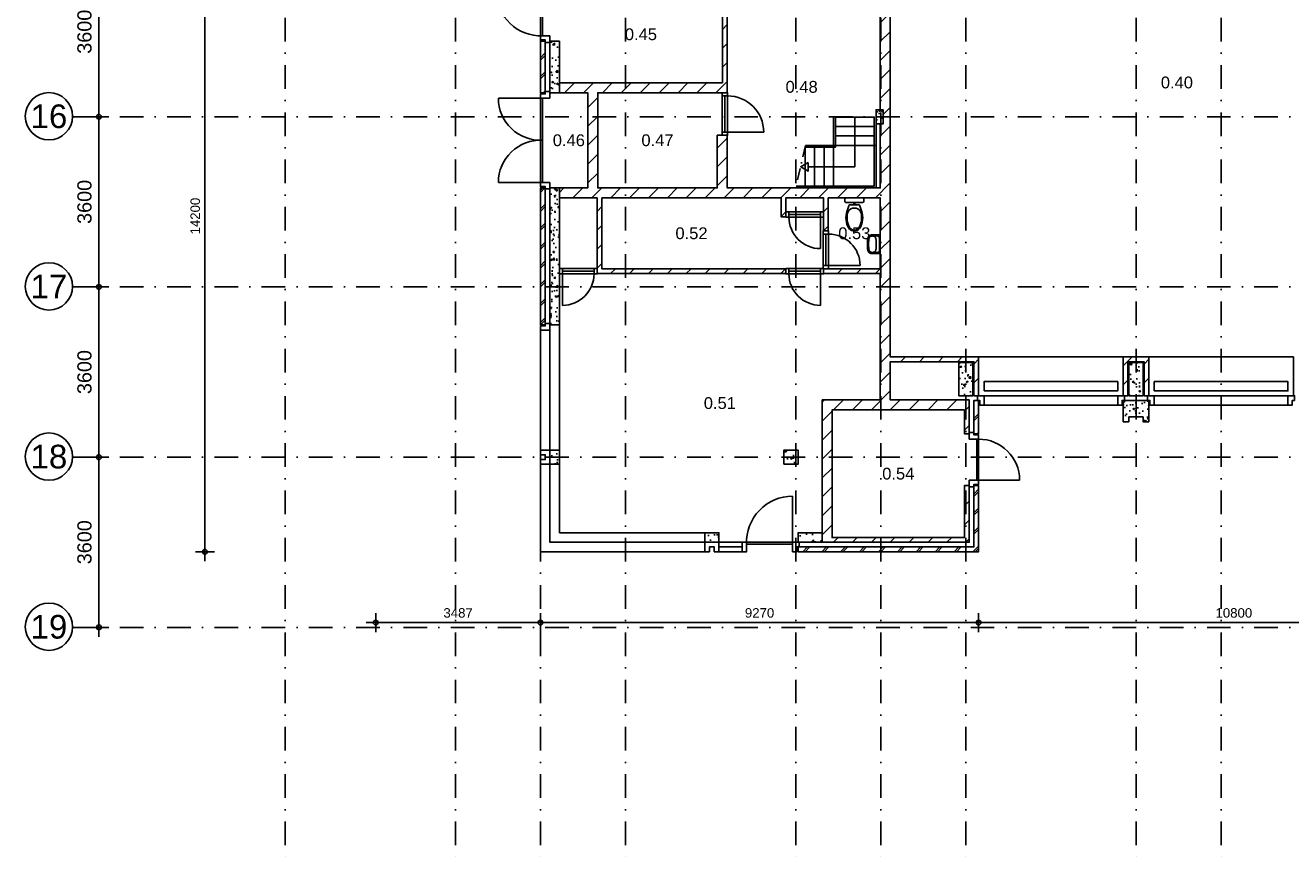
# Model space of a CAD drawing. Header units: millimetres. Extents: x -5500 to 79887, y -71178 to 5500.
# Tile 1 of 18: x -5500 to 21272, y -70400 to -52664. Entities that reach past the tile are written whole.
import ezdxf
from ezdxf.enums import TextEntityAlignment as Align

# ---------------------------------------------------------------- set-up
doc = ezdxf.new("R2010")
doc.units = ezdxf.units.MM
doc.header["$LTSCALE"] = 100
doc.linetypes.add('DASHDOT', pattern=[1, 0.5, -0.25, 0, -0.25])
doc.linetypes.add('p_stramien$0$DASHDOT', pattern=[1, 0.5, -0.25, 0, -0.25])
for name, color, linetype in [('A--A21--_BUITENWAND', 9, 'Continuous'), ('A--A22--_BINNENWAND', 9, 'Continuous'), ('A--A28--_KONSTRUKTIES', 9, 'Continuous'), ('A--L21--_BUITENWAND', 4, 'Continuous'), ('A--L22--_BINNENWAND', 7, 'Continuous'), ('A--L24--_TRAPPEN', 1, 'Continuous'), ('A--L28--_KONSTRUKTIES', 4, 'Continuous'), ('A--L31--_BUITENKOZIJN', 4, 'Continuous'), ('A--L32--_BINNENKOZIJN', 4, 'Continuous'), ('A--L74--_VASTE-SANITAIR-VOORZ', 1, 'Continuous'), ('A--L79--_VASTE-INRICHTING', 1, 'Continuous'), ('A--M$1A_MAATVOERING', 1, 'Continuous'), ('A--T$1A_0_25MM', 4, 'Continuous'), ('p_stramien$0$A--L$7A-_STRAMIEN', 250, 'p_stramien$0$DASHDOT'), ('p_stramien$0$A--M$1A_MAATVOERING', 1, 'Continuous'), ('p_stramien$0$A--T$1A_0_50MM', 3, 'Continuous')]:
    doc.layers.add(name, color=color, linetype=linetype)
doc.styles.add('p_stramien$0$TEXT-0_30', font='arial.ttf', dxfattribs={"height": 300})
doc.styles.add('p_stramien$0$TEXT-0_50', font='arial.ttf', dxfattribs={"height": 500})
doc.styles.add('TEXT-0_20', font='arial.ttf', dxfattribs={"height": 200})
doc.styles.add('TEXT-0_25', font='arial.ttf', dxfattribs={"height": 250})
doc.dimstyles.new('DIM-2', dxfattribs={"dimscale": 100, "dimtxt": 2, "dimasz": 1, "dimexe": 0, "dimexo": 0, "dimgap": 0, "dimtad": 0, "dimdec": 0, "dimzin": 0, "dimdsep": 46, "dimtxsty": 'TEXT-0_20', "dimblk1": 'MAATPUNT', "dimblk2": 'MAATPUNT', "dimsah": 1, "dimcen": 0, "dimse1": 1, "dimse2": 1, "dimclrd": 9, "dimclre": 1, "dimclrt": 2, "dimazin": 0, "dimtfac": 0.75, "dimtdec": 0, "dimtix": 1, "dimtmove": 2, "dimatfit": 3, "dimfxl": 0, "dimtvp": 1, "dimtolj": 1, "dimtzin": 0, "dimarcsym": 0})
doc.dimstyles.new('p_stramien$0$DIM-3', dxfattribs={"dimscale": 100, "dimtxt": 3, "dimasz": 1, "dimexe": 0, "dimexo": 0, "dimgap": 0, "dimtad": 0, "dimdec": 0, "dimzin": 0, "dimdsep": 46, "dimtxsty": 'p_stramien$0$TEXT-0_30', "dimblk1": 'p_stramien$0$MAATPUNT', "dimblk2": 'p_stramien$0$MAATPUNT', "dimsah": 1, "dimcen": 0, "dimse1": 1, "dimse2": 1, "dimclrd": 9, "dimclre": 1, "dimclrt": 3, "dimazin": 0, "dimtfac": 0.75, "dimtdec": 0, "dimtix": 1, "dimtmove": 2, "dimatfit": 3, "dimfxl": 0, "dimtvp": 1, "dimtolj": 1, "dimtzin": 0, "dimarcsym": 0})
pattern_1 = [(45, (0, 0), (-200.0001, 200.0001), [])]
pattern_2 = [(45, (0, 50), (-200.0001, 200.0001), []), (45, (50, 50), (-200.0001, 200.0001), [])]

# ---------------------------------------------------------------- blocks, each defined once
blk = doc.blocks.new('bu_koz_3060')
at = {"layer": 'A--L31--_BUITENKOZIJN', "color": 1}
for points in [[(-25, 0), (25, 0), (25, -100), (115, -100), (115, 100), (-25, 100), (-25, 0)], [(3085, 0), (3035, 0), (3035, -100), (2945, -100), (2945, 100), (3085, 100), (3085, 0)]]:
    blk.add_lwpolyline(points, dxfattribs=at)
at = {"layer": 'A--L31--_BUITENKOZIJN', "color": 9}
blk.add_lwpolyline([(115, -100), (2945, -100), (2945, 100), (115, 100)], close=True, dxfattribs=at)
blk = doc.blocks.new('bi_koz_800')
at = {"layer": 'A--L32--_BINNENKOZIJN', "color": 1}
for points in [[(-57, 733), (57, 733), (57, 800), (-57, 800)], [(0, 733), (57, 733), (57, 67), (0, 67)], [(-57, 0), (57, 0), (57, 67), (-57, 67)]]:
    blk.add_lwpolyline(points, close=True, dxfattribs=at)
at = {"layer": 'A--L32--_BINNENKOZIJN', "color": 9}
blk.add_lwpolyline([(-57, 733), (57, 733), (57, 67), (-57, 67)], close=True, dxfattribs=at)
blk.add_lwpolyline([(57, 733), (723, 733)], dxfattribs=at)
blk.add_arc((57, 733), 666, 270, 0, dxfattribs=at)
blk = doc.blocks.new('bi_koz_900')
at = {"layer": 'A--L32--_BINNENKOZIJN', "color": 1}
for points in [[(57, -67), (-57, -67), (-57, 0), (57, 0)], [(0, -67), (-57, -67), (-57, -833), (0, -833)], [(57, -900), (-57, -900), (-57, -833), (57, -833)]]:
    blk.add_lwpolyline(points, close=True, dxfattribs=at)
at = {"layer": 'A--L32--_BINNENKOZIJN', "color": 9}
blk.add_lwpolyline([(-57, -67), (-823, -67)], dxfattribs=at)
blk.add_lwpolyline([(57, -67), (-57, -67), (-57, -833), (57, -833)], close=True, dxfattribs=at)
blk.add_arc((-57, -67), 766, 180, 270, dxfattribs=at)
blk = doc.blocks.new('bu_koz_1160')
at = {"layer": 'A--L31--_BUITENKOZIJN', "color": 1}
for points in [[(100, -115), (-100, -115), (-100, -25), (0, -25), (0, 25), (100, 25), (100, -115)], [(100, -1045), (-100, -1045), (-100, -1135), (0, -1135), (0, -1185), (100, -1185), (100, -1045)]]:
    blk.add_lwpolyline(points, dxfattribs=at)
at = {"layer": 'A--L31--_BUITENKOZIJN', "color": 9}
blk.add_lwpolyline([(-100, -115), (-1030, -115)], dxfattribs=at)
at = {"layer": 'A--L31--_BUITENKOZIJN', "color": 1}
blk.add_lwpolyline([(-100, -115), (-60, -115), (-60, -1045), (-100, -1045)], close=True, dxfattribs=at)
at = {"layer": 'A--L31--_BUITENKOZIJN', "color": 9}
blk.add_arc((-100, -115), 930, 179.9995, 272.4664, dxfattribs=at)
blk = doc.blocks.new('bu_koz_2015')
at = {"layer": 'A--L31--_BUITENKOZIJN', "color": 1}
for points in [[(100, -115), (-100, -115), (-100, -25), (0, -25), (0, 25), (100, 25), (100, -115)], [(100, -1897), (-100, -1897), (-100, -1987), (0, -1987), (0, -2037), (100, -2037), (100, -1897)]]:
    blk.add_lwpolyline(points, dxfattribs=at)
at = {"layer": 'A--L31--_BUITENKOZIJN', "color": 9}
for points in [[(-100, -115), (-991, -115)], [(-100, -1897), (-991, -1897)]]:
    blk.add_lwpolyline(points, dxfattribs=at)
at = {"layer": 'A--L31--_BUITENKOZIJN', "color": 1}
for points in [[(-100, -115), (-60, -115), (-60, -1006), (-100, -1006)], [(-100, -1006), (-60, -1006), (-60, -1897), (-100, -1897)]]:
    blk.add_lwpolyline(points, close=True, dxfattribs=at)
at = {"layer": 'A--L31--_BUITENKOZIJN', "color": 9}
for centre, start, end in [((-100, -115), 180, 272.5729), ((-100, -1897), 87.4271, 180)]:
    blk.add_arc(centre, 891, start, end, dxfattribs=at)
blk = doc.blocks.new('bu_koz_1675')
at = {"layer": 'A--L31--_BUITENKOZIJN', "color": 9}
blk.add_lwpolyline([(-115, 100), (-115, 1075)], dxfattribs=at)
for points in [[(-1675, 100), (-1180, 100), (-1180, 0), (-1675, 0)], [(-1675, 0), (-1180, 0), (-1180, -100), (-1675, -100)]]:
    blk.add_lwpolyline(points, close=True, dxfattribs=at)
at = {"layer": 'A--L31--_BUITENKOZIJN', "color": 1}
for points in [[(-1180, -100), (-1180, 100), (-1090, 100), (-1090, -100)], [(-1090, 100), (-1090, 60), (-115, 60), (-115, 100)]]:
    blk.add_lwpolyline(points, close=True, dxfattribs=at)
blk.add_lwpolyline([(-115, 100), (-115, -100), (-25, -100), (-25, 0), (25, 0), (25, 100), (-115, 100)], dxfattribs=at)
at = {"layer": 'A--L31--_BUITENKOZIJN', "color": 9}
blk.add_arc((-115, 100), 975, 90.0008, 182.3492, dxfattribs=at)
blk = doc.blocks.new('trap02')
at = {"layer": 'A--L24--_TRAPPEN'}
for points in [[(-1700, 0), (0, 0), (0, 1500)], [(-1691, 40), (-40, 40), (-40, 1500)], [(-1500, 860), (-860, 860), (-860, 1500)], [(-1491, 900), (-900, 900), (-900, 1500)], [(-1500, 860), (-1500, 40), (-1691, 40)]]:
    blk.add_lwpolyline(points, dxfattribs=at)
at = {"layer": 'A--L24--_TRAPPEN', "color": 9}
blk.add_lwpolyline([(-450, 1500), (-450, 450), (-1436, 450)], dxfattribs=at)
at = {"layer": 'A--L24--_TRAPPEN'}
for points in [[(-860, 1500), (-40, 1500), (-40, 1300), (-860, 1300)], [(-860, 1300), (-40, 1300), (-40, 1100), (-860, 1100)], [(-860, 1100), (-40, 1100), (-40, 900), (-860, 900)], [(-1300, 860), (-1300, 40), (-1500, 40), (-1500, 860)], [(-1100, 860), (-1100, 40), (-1300, 40), (-1300, 860)], [(-900, 860), (-900, 40), (-1100, 40), (-1100, 860)], [(0, 0), (0, 900), (-900, 900), (-900, 0)]]:
    blk.add_lwpolyline(points, close=True, dxfattribs=at)
at = {"layer": 'A--L24--_TRAPPEN', "color": 9, "linetype": 'DASHDOT', "ltscale": 5}
blk.add_lwpolyline([(-1491, 900), (-1700, 0)], dxfattribs=at)
at = {"layer": 'A--L24--_TRAPPEN', "color": 9}
blk.add_lwpolyline([(-1436, 542), (-1595, 450), (-1436, 358)], close=True, dxfattribs=at)
blk = doc.blocks.new('bu_koz_1096')
at = {"color": 9}
blk.add_lwpolyline([(100, -981), (966, -981)], dxfattribs=at)
at = {"layer": 'A--L31--_BUITENKOZIJN', "color": 1}
for points in [[(-100, -115), (100, -115), (100, -25), (0, -25), (0, 25), (-100, 25), (-100, -115)], [(-100, -981), (100, -981), (100, -1071), (0, -1071), (0, -1121), (-100, -1121), (-100, -981)]]:
    blk.add_lwpolyline(points, dxfattribs=at)
blk.add_lwpolyline([(100, -115), (60, -115), (60, -981), (100, -981)], close=True, dxfattribs=at)
at = {"layer": 'A--L31--_BUITENKOZIJN', "color": 9}
blk.add_arc((100, -981), 866, 0, 90, dxfattribs=at)
blk = doc.blocks.new('wc12')
at = {"layer": 'A--L74--_VASTE-SANITAIR-VOORZ'}
for points in [[(-275, 150), (-168, 119)], [(-150, -95), (-150, 95)], [(-150, 12), (-100, 12)], [(-100, 175), (-100, -175)], [(-25, 200), (-75, 200)], [(0, -175), (0, 175)], [(-275, -150), (-168, -119)], [(-150, -12), (-100, -12)], [(-75, -200), (-25, -200)]]:
    blk.add_lwpolyline(points, dxfattribs=at)
for centre, radius, start, end in [((-548, 0), 152, 132.075, 227.925), ((-555, 0), 125, 111.1002, 248.8998), ((-426, -237), 415, 68.7289, 122.6922), ((-421, -307), 461, 90.4601, 112.8114), ((-421, -307), 461, 82.9751, 90.4601), ((-365, 0), 150, 270, 90), ((-175, 95), 25, 0, 74.0547), ((-75, 175), 25, 90, 180), ((-25, 175), 25, 0, 90), ((-426, 237), 415, 237.3078, 291.2711), ((-421, 307), 461, 247.1886, 269.5399), ((-421, 307), 461, 269.5399, 277.0249), ((-175, -95), 25, 285.9454, 0), ((-75, -175), 25, 180, 270), ((-25, -175), 25, 270, 0)]:
    blk.add_arc(centre, radius, start, end, dxfattribs=at)
blk = doc.blocks.new('ft07')
at = {"layer": 'A--L74--_VASTE-SANITAIR-VOORZ'}
blk.add_lwpolyline([(-200, -168), (-195, 0), (195, 0), (200, -168), (199, -177), (198, -184), (197, -191), (196, -196), (194, -201), (193, -206), (192, -210), (191, -213), (189, -216), (188, -219), (187, -222), (186, -225), (184, -227), (183, -230), (181, -232), (180, -234), (178, -237), (176, -239), (175, -241), (173, -243), (170, -244), (168, -246), (166, -248), (163, -250), (160, -252), (157, -253), (154, -255), (150, -256), (147, -258), (143, -259), (138, -261), (134, -262), (129, -264), (124, -265), (118, -266), (112, -268), (105, -269), (98, -270), (90, -271), (82, -272), (73, -273), (64, -273), (54, -274), (44, -274), (33, -274), (22, -274), (11, -274), (0, -274), (-11, -274), (-22, -274), (-33, -274), (-44, -274), (-54, -274), (-64, -273), (-73, -273), (-82, -272), (-90, -271), (-98, -270), (-105, -269), (-112, -268), (-118, -266), (-124, -265), (-129, -264), (-134, -262), (-138, -261), (-143, -259), (-147, -258), (-150, -256), (-154, -255), (-157, -253), (-160, -252), (-163, -250), (-166, -248), (-168, -246), (-170, -244), (-173, -243), (-175, -241), (-176, -239), (-178, -237), (-180, -234), (-181, -232), (-183, -230), (-184, -227), (-186, -225), (-187, -222), (-188, -219), (-189, -216), (-191, -213), (-192, -210), (-193, -206), (-194, -201), (-196, -196), (-197, -191), (-198, -184), (-199, -177)], close=True, dxfattribs=at)
for points in [[(-170, -49), (-174, -167), (-173, -174), (-172, -180), (-171, -186), (-170, -190), (-169, -194), (-168, -198), (-168, -201), (-167, -204), (-166, -206), (-165, -208), (-164, -210), (-163, -212), (-162, -214), (-161, -216), (-160, -217), (-159, -219), (-158, -220), (-157, -221), (-156, -223), (-155, -224), (-153, -225), (-152, -226), (-150, -227), (-148, -229), (-146, -230), (-144, -231), (-141, -232), (-139, -233), (-135, -235), (-131, -236), (-127, -237), (-122, -239), (-116, -240), (-109, -242), (-100, -243), (-88, -245), (-72, -246), (-53, -247), (-29, -248), (0, -249)], [(-174, -167), (-173, -160), (-172, -154), (-171, -149), (-170, -144), (-169, -140), (-168, -137), (-168, -134), (-167, -131), (-166, -128), (-165, -126), (-164, -124), (-163, -122), (-162, -120), (-161, -119), (-160, -117), (-159, -116), (-158, -114), (-157, -113), (-156, -112), (-155, -111), (-153, -109), (-152, -108), (-150, -107), (-148, -106), (-146, -105), (-144, -104), (-141, -103), (-139, -101), (-135, -100), (-131, -99), (-127, -97), (-122, -96), (-116, -94), (-109, -93), (-100, -91), (-88, -90), (-72, -89), (-53, -87), (-29, -86), (0, -86)], [(-135, -15), (135, -15)], [(170, -49), (174, -167), (173, -173), (172, -180), (171, -185), (170, -190), (169, -194), (168, -198), (168, -201), (167, -204), (166, -206), (165, -208), (164, -210), (163, -212), (162, -214), (161, -216), (160, -217), (159, -219), (158, -220), (157, -221), (156, -223), (155, -224), (153, -225), (152, -226), (150, -227), (148, -229), (146, -230), (144, -231), (141, -232), (139, -233), (135, -235), (131, -236), (127, -237), (122, -239), (116, -240), (109, -242), (100, -243), (88, -245), (72, -246), (53, -247), (29, -248), (0, -249)], [(174, -167), (173, -161), (172, -155), (171, -149), (170, -144), (169, -140), (168, -137), (168, -134), (167, -131), (166, -128), (165, -126), (164, -124), (163, -122), (162, -120), (161, -119), (160, -117), (159, -116), (158, -114), (157, -113), (156, -112), (155, -111), (153, -109), (152, -108), (150, -107), (148, -106), (146, -105), (144, -104), (141, -103), (139, -101), (135, -100), (131, -99), (127, -97), (122, -96), (116, -94), (109, -93), (100, -91), (88, -90), (72, -89), (53, -87), (29, -86), (0, -86)]]:
    blk.add_lwpolyline(points, dxfattribs=at)
for centre, start, end in [((-135, -50), 90, 178.2991), ((135, -50), 1.7009, 90)]:
    blk.add_arc(centre, 35, start, end, dxfattribs=at)
blk = doc.blocks.new('p_stramien$0$stramien')
at = {"layer": 'p_stramien$0$A--M$1A_MAATVOERING', "color": 1}
blk.add_circle((0, 0), 500, dxfattribs=at)
at = {"layer": 'p_stramien$0$A--T$1A_0_50MM', "style": 'p_stramien$0$TEXT-0_50'}
blk.add_attdef('AS', text='', height=500, dxfattribs=at).set_placement((0, 0), align=Align.MIDDLE_CENTER)
blk = doc.blocks.new('p_stramien$0$MAATPUNT')
at = {"color": 9, "linetype": 'Continuous'}
for p, q in [((-2, 0), (2, 0)), ((0, 2), (0, -2))]:
    blk.add_line(p, q, dxfattribs=at)
at = {"color": 1, "linetype": 'Continuous'}
blk.add_circle((0, 0), 0.5, dxfattribs=at)
blk = doc.blocks.new('*D282')
at = {"layer": 'p_stramien$0$A--M$1A_MAATVOERING', "color": 9, "lineweight": -2}
blk.add_line((-3941, -51100), (-3941, -54500), dxfattribs=at)
at = {"layer": 'p_stramien$0$A--M$1A_MAATVOERING', "color": 9, "lineweight": -2, "xscale": 100, "yscale": 100, "zscale": 100}
for p, rotation in [((-3941, -51000), 90), ((-3941, -54600), 270)]:
    blk.add_blockref('p_stramien$0$MAATPUNT', p, dxfattribs=dict(at, rotation=rotation))
at = {"layer": 'p_stramien$0$A--M$1A_MAATVOERING', "color": 3, "insert": (-4247, -52800), "char_height": 300, "attachment_point": 5, "rotation": 90, "style": 'p_stramien$0$TEXT-0_30'}
blk.add_mtext('\\A1;3600', dxfattribs=at)
blk = doc.blocks.new('*D277')
at = {"layer": 'p_stramien$0$A--M$1A_MAATVOERING', "color": 9, "lineweight": -2}
blk.add_line((-3941, -54700), (-3941, -58100), dxfattribs=at)
at = {"layer": 'p_stramien$0$A--M$1A_MAATVOERING', "color": 9, "lineweight": -2, "xscale": 100, "yscale": 100, "zscale": 100}
for p, rotation in [((-3941, -54600), 90), ((-3941, -58200), 270)]:
    blk.add_blockref('p_stramien$0$MAATPUNT', p, dxfattribs=dict(at, rotation=rotation))
at = {"layer": 'p_stramien$0$A--M$1A_MAATVOERING', "color": 3, "insert": (-4247, -56400), "char_height": 300, "attachment_point": 5, "rotation": 90, "style": 'p_stramien$0$TEXT-0_30'}
blk.add_mtext('\\A1;3600', dxfattribs=at)
blk = doc.blocks.new('*D290')
at = {"layer": 'p_stramien$0$A--M$1A_MAATVOERING', "color": 9, "lineweight": -2}
blk.add_line((-3941, -58300), (-3941, -61700), dxfattribs=at)
at = {"layer": 'p_stramien$0$A--M$1A_MAATVOERING', "color": 9, "lineweight": -2, "xscale": 100, "yscale": 100, "zscale": 100}
for p, rotation in [((-3941, -58200), 90), ((-3941, -61800), 270)]:
    blk.add_blockref('p_stramien$0$MAATPUNT', p, dxfattribs=dict(at, rotation=rotation))
at = {"layer": 'p_stramien$0$A--M$1A_MAATVOERING', "color": 3, "insert": (-4247, -60000), "char_height": 300, "attachment_point": 5, "rotation": 90, "style": 'p_stramien$0$TEXT-0_30'}
blk.add_mtext('\\A1;3600', dxfattribs=at)
blk = doc.blocks.new('*D294')
at = {"layer": 'p_stramien$0$A--M$1A_MAATVOERING', "color": 9, "lineweight": -2}
blk.add_line((-3941, -61900), (-3941, -65300), dxfattribs=at)
at = {"layer": 'p_stramien$0$A--M$1A_MAATVOERING', "color": 9, "lineweight": -2, "xscale": 100, "yscale": 100, "zscale": 100}
for p, rotation in [((-3941, -61800), 90), ((-3941, -65400), 270)]:
    blk.add_blockref('p_stramien$0$MAATPUNT', p, dxfattribs=dict(at, rotation=rotation))
at = {"layer": 'p_stramien$0$A--M$1A_MAATVOERING', "color": 3, "insert": (-4247, -63600), "char_height": 300, "attachment_point": 5, "rotation": 90, "style": 'p_stramien$0$TEXT-0_30'}
blk.add_mtext('\\A1;3600', dxfattribs=at)
blk = doc.blocks.new('MAATPUNT')
at = {"color": 9, "linetype": 'Continuous'}
for p, q in [((-2, 0), (2, 0)), ((0, 2), (0, -2))]:
    blk.add_line(p, q, dxfattribs=at)
at = {"color": 1, "linetype": 'Continuous'}
blk.add_circle((0, 0), 0.5, dxfattribs=at)
blk = doc.blocks.new('*D151')
at = {"layer": 'A--M$1A_MAATVOERING', "color": 9, "lineweight": -2}
blk.add_line((-1700, -49700), (-1700, -63700), dxfattribs=at)
at = {"layer": 'A--M$1A_MAATVOERING', "color": 9, "lineweight": -2, "xscale": 100, "yscale": 100, "zscale": 100}
for p, rotation in [((-1700, -49600), 90), ((-1700, -63800), 270)]:
    blk.add_blockref('MAATPUNT', p, dxfattribs=dict(at, rotation=rotation))
at = {"layer": 'A--M$1A_MAATVOERING', "color": 2, "insert": (-1904.2, -56700), "char_height": 200, "attachment_point": 5, "rotation": 90, "style": 'TEXT-0_20'}
blk.add_mtext('\\A1;14200', dxfattribs=at)
blk = doc.blocks.new('*D154')
at = {"layer": 'A--M$1A_MAATVOERING', "color": 9, "lineweight": -2}
blk.add_line((2013, -65300), (5300, -65300), dxfattribs=at)
at = {"layer": 'A--M$1A_MAATVOERING', "color": 9, "lineweight": -2, "xscale": 100, "yscale": 100, "zscale": 100, "rotation": 180}
blk.add_blockref('MAATPUNT', (1913, -65300), dxfattribs=at)
at = {"layer": 'A--M$1A_MAATVOERING', "color": 9, "lineweight": -2, "xscale": 100, "yscale": 100, "zscale": 100}
blk.add_blockref('MAATPUNT', (5400, -65300), dxfattribs=at)
at = {"layer": 'A--M$1A_MAATVOERING', "color": 2, "insert": (3657, -65096), "char_height": 200, "attachment_point": 5, "style": 'TEXT-0_20'}
blk.add_mtext('\\A1;3487', dxfattribs=at)
blk = doc.blocks.new('*D155')
at = {"layer": 'A--M$1A_MAATVOERING', "color": 9, "lineweight": -2}
blk.add_line((5500, -65300), (14570, -65300), dxfattribs=at)
at = {"layer": 'A--M$1A_MAATVOERING', "color": 9, "lineweight": -2, "xscale": 100, "yscale": 100, "zscale": 100, "rotation": 180}
blk.add_blockref('MAATPUNT', (5400, -65300), dxfattribs=at)
at = {"layer": 'A--M$1A_MAATVOERING', "color": 9, "lineweight": -2, "xscale": 100, "yscale": 100, "zscale": 100}
blk.add_blockref('MAATPUNT', (14670, -65300), dxfattribs=at)
at = {"layer": 'A--M$1A_MAATVOERING', "color": 2, "insert": (10035, -65095.8), "char_height": 200, "attachment_point": 5, "style": 'TEXT-0_20'}
blk.add_mtext('\\A1;9270', dxfattribs=at)
blk = doc.blocks.new('*D156')
at = {"layer": 'A--M$1A_MAATVOERING', "color": 9, "lineweight": -2}
blk.add_line((14770, -65300), (25370, -65300), dxfattribs=at)
at = {"layer": 'A--M$1A_MAATVOERING', "color": 9, "lineweight": -2, "xscale": 100, "yscale": 100, "zscale": 100, "rotation": 180}
blk.add_blockref('MAATPUNT', (14670, -65300), dxfattribs=at)
at = {"layer": 'A--M$1A_MAATVOERING', "color": 9, "lineweight": -2, "xscale": 100, "yscale": 100, "zscale": 100}
blk.add_blockref('MAATPUNT', (25470, -65300), dxfattribs=at)
at = {"layer": 'A--M$1A_MAATVOERING', "color": 2, "insert": (20070, -65095.8), "char_height": 200, "attachment_point": 5, "style": 'TEXT-0_20'}
blk.add_mtext('\\A1;10800', dxfattribs=at)
blk = doc.blocks.new('p_stramien')
at = {"layer": 'p_stramien$0$A--L$7A-_STRAMIEN', "ltscale": 10}
for points in [[(0, 4500), (0, -70400)], [(3600, 4500), (3600, -70400)], [(5400, 4500), (5400, -70400)], [(7200, 4500), (7200, -70400)], [(10800, 4500), (10800, -70400)], [(12600, 4500), (12600, -70400)], [(14400, 4500), (14400, -70400)], [(18000, 4500), (18000, -70400)], [(19800, 4500), (19800, -70400)], [(-4500.1, -54600), (42100, -54600)], [(-4500.1, -58200), (42100, -58200)], [(-4500.1, -61800), (42100, -61800)], [(-4500.1, -65400), (42100, -65400)]]:
    blk.add_lwpolyline(points, dxfattribs=at)
at = {"layer": 'p_stramien$0$A--L$7A-_STRAMIEN', "rotation": 360}
for p, values in [((-5000, -54588.1), {'AS': '16'}), ((-5000, -58188.1), {'AS': '17'}), ((-5000, -61788.1), {'AS': '18'}), ((-5000, -65388.1), {'AS': '19'})]:
    blk.add_blockref('p_stramien$0$stramien', p, dxfattribs=at).add_auto_attribs(values)
at = {"layer": 'p_stramien$0$A--M$1A_MAATVOERING'}
for base, p1, p2, picture, middle in [((-3940.8, -54600), (0, -51000), (0, -54600), '*D282', (-4247.1, -52800)), ((-3940.8, -58200), (0, -54600), (0, -58200), '*D277', (-4247.1, -56400)), ((-3940.8, -61800), (0, -58200), (0, -61800), '*D290', (-4247.1, -60000)), ((-3940.8, -65400), (0, -61800), (0, -65400), '*D294', (-4247.1, -63600))]:
    dim = blk.add_linear_dim(base=base, p1=p1, p2=p2, angle=90, dimstyle='p_stramien$0$DIM-3', dxfattribs=at)
    dim.commit()
    dim.dimension.update_dxf_attribs({"geometry": picture, "text_midpoint": middle})

msp = doc.modelspace()

# ---------------------------------------------------------------- hatches: boundary and pattern name
at = {"layer": 'A--A21--_BUITENWAND'}
h = msp.add_hatch(dxfattribs=at)
h.set_pattern_fill('BAKSTEEN', color=256, scale=100, style=0)
h.set_pattern_definition(pattern_2)
h.paths.add_polyline_path([(5500, -53000), (5400, -53000), (5400, -54090), (5500, -54090)])
h = msp.add_hatch(dxfattribs=at)
h.set_pattern_fill('BAKSTEEN', color=256, scale=100, style=0)
h.set_pattern_definition(pattern_2)
h.paths.add_polyline_path([(5500, -56105), (5400, -56105), (5400, -59000), (5500, -59000)])
h = msp.add_hatch(dxfattribs=at)
h.set_pattern_fill('BAKSTEEN', color=256, scale=100, style=0)
h.set_pattern_definition(pattern_2)
h.paths.add_polyline_path([(14570, -61304), (14670, -61304), (14670, -60600), (14570, -60600)])
h = msp.add_hatch(dxfattribs=at)
h.set_pattern_fill('BAKSTEEN', color=256, scale=100, style=0)
h.set_pattern_definition(pattern_2)
h.paths.add_polyline_path([(14670, -62400), (14570, -62400), (14570, -63700), (10850, -63700), (10850, -63800), (14670, -63800)])
at = {"layer": 'A--A22--_BINNENWAND'}
h = msp.add_hatch(dxfattribs=at)
h.set_pattern_fill('KALKZANDSTEEN', color=256, scale=100, style=0)
h.set_pattern_definition(pattern_1)
h.paths.add_polyline_path([(12480, -51830), (12590, -51830), (12590, -54450), (12650, -54450), (12650, -54750), (12590, -54750), (12590, -56105), (9350, -56105), (9350, -54990), (9140, -54990), (9140, -56105), (6610, -56105), (6610, -54090), (9350, -54090), (9350, -51830), (10050, -51830), (10050, -51730), (7450, -51730), (7450, -51830), (9250, -51830), (9250, -53880), (5800, -53880), (5800, -54090), (6400, -54090), (6400, -56105), (5800, -56105), (5800, -56315), (6600, -56315), (6600, -57915.4), (10590, -57915.1), (10590, -57814.7), (6700, -57814.9), (6700, -56315), (10490, -56315), (10490, -56715), (10590, -56715), (10590, -56315), (11390, -56315), (11390, -57014.6), (11490, -57014.6), (11490, -56315), (12590, -56315), (12590, -57814.5), (11390, -57814.6), (11390, -57915.1), (12590, -57915), (12590, -60590), (11360, -60590), (11360, -63600), (14470, -63600), (14470, -62400), (14370, -62400), (14370, -63500), (11570, -63500), (11570, -60800), (14370, -60800), (14370, -61304), (14470, -61304), (14470, -60590), (12800, -60590), (12800, -59780), (14570, -59780), (14570, -60500), (14670, -60500), (14670, -59680), (12800, -59680), (12800, -50850), (12650, -50850), (12650, -51150), (12590, -51150), (12590, -51730), (12480, -51730)])
h = msp.add_hatch(dxfattribs=at)
h.set_pattern_fill('CONCRETE2', color=256, scale=25, style=0)
h.paths.add_polyline_path([(5600, -54090), (5800, -54090), (5800, -53000), (5600, -53000)])
h = msp.add_hatch(dxfattribs=at)
h.set_pattern_fill('CONCRETE2', color=256, scale=25, style=0)
h.paths.add_polyline_path([(12650, -54750), (12650, -54450), (12500, -54450), (12500, -54750)])
h = msp.add_hatch(dxfattribs=at)
h.set_pattern_fill('CONCRETE2', color=256, scale=25, style=0)
h.paths.add_polyline_path([(5800, -56105), (5600, -56105), (5600, -59000), (5800, -59000)])
h = msp.add_hatch(dxfattribs=at)
h.set_pattern_fill('KALKZANDSTEEN', color=256, scale=100, style=0)
h.set_pattern_definition(pattern_1)
h.paths.add_polyline_path([(17730, -59680), (17730, -60500), (17830, -60500), (17830, -59780), (18170, -59780), (18170, -60500), (18270, -60500), (18270, -59680)])
h = msp.add_hatch(dxfattribs=at)
h.set_pattern_fill('CONCRETE2', color=256, scale=25, style=0)
h.paths.add_polyline_path([(14250, -59800), (14250, -60500), (14550, -60500), (14550, -59800)])
h = msp.add_hatch(dxfattribs=at)
h.set_pattern_fill('CONCRETE2', color=256, scale=25, style=0)
h.paths.add_polyline_path([(17850, -59800), (17850, -60500), (18150, -60500), (18150, -59800)])
h = msp.add_hatch(dxfattribs=at)
h.set_pattern_fill('CONCRETE2', color=256, scale=25, style=0)
h.paths.add_polyline_path([(17730, -61050), (17850, -61050), (17850, -60950), (18150, -60950), (18150, -61050), (18270, -61050), (18270, -60600), (17730, -60600)])
h = msp.add_hatch(dxfattribs=at)
h.set_pattern_fill('CONCRETE2', color=256, scale=25, style=0)
h.paths.add_polyline_path([(10550, -61650), (10550, -61950), (10850, -61950), (10850, -61650)])
h = msp.add_hatch(dxfattribs=at)
h.set_pattern_fill('CONCRETE2', color=256, scale=25, style=0)
h.paths.add_polyline_path([(10850, -63400), (10850, -63600), (11360, -63600), (11360, -63400)])
at = {"layer": 'A--A28--_KONSTRUKTIES'}
h = msp.add_hatch(dxfattribs=at)
h.set_pattern_fill('CONCRETE2', color=256, scale=25, angle=270, style=0)
h.set_pattern_definition([(320, (10950, -40200), (-31.878, -364.368), [38.1, -419.1]), (265, (10950, -40200), (382.1136, 70.4857), [30.48, -335.28]), (10.4514, (10947.34, -40230.36), (350.2353, -293.883), [32.38, -356.18]), (316.1842, (11051.6, -40200), (-84.084, -542.1585), [57.15, -628.65]), (6.6356, (11044.6, -40245.2), (494.852, -474.809), [48.57, -534.27]), (261.1842, (11051.6, -40200), (494.852, -474.808), [45.72, -502.92]), (291, (11026.2, -40250.8), (-204.5304, -303.2288), [38.1, -419.1]), (236, (11026.2, -40250.8), (368.376, -123.604), [30.48, -335.28]), (341.4514, (11009.16, -40276.07), (163.8455, -426.833), [32.38, -356.18]), (307.5, (10950, -40200), (169.1101, -6.1772), [0, -331.216, 0, -340.36, 0, -336.55]), (277.5, (10950, -40200), (200.3611, -133.6393), [0, -194.056, 0, -323.596, 0, -128.27]), (237.5, (10950, -40086.72), (-11.4579, -271.1818), [0, -127, 0, -396.24, 0, -525.78]), (227.5, (10950, -40035.92), (50.8533, -296.2586), [0, -165.1, 0, -263.144, 0, -373.38])])
h.paths.add_polyline_path([(5800, -61650), (5600, -61650), (5600, -61950), (5800, -61950)])
h = msp.add_hatch(dxfattribs=at)
h.set_pattern_fill('CONCRETE2', color=256, scale=25, style=0)
h.set_pattern_definition([(50, (-12575, -58250), (364.368, -31.878), [38.1, -419.1]), (355, (-12575, -58250), (-70.4857, 382.1136), [30.48, -335.28]), (100.4514, (-12544.64, -58252.66), (293.883, 350.2353), [32.38, -356.18]), (46.1842, (-12575, -58148.4), (542.1585, -84.084), [57.15, -628.65]), (96.6356, (-12529.8, -58155.4), (474.809, 494.852), [48.57, -534.27]), (351.1842, (-12575, -58148.4), (474.808, 494.852), [45.72, -502.92]), (21, (-12524.2, -58173.8), (303.2288, -204.5304), [38.1, -419.1]), (326, (-12524.2, -58173.8), (123.604, 368.376), [30.48, -335.28]), (71.4514, (-12498.93, -58190.84), (426.833, 163.8455), [32.38, -356.18]), (37.5, (-12575, -58250), (6.1772, 169.1101), [0, -331.216, 0, -340.36, 0, -336.55]), (7.5, (-12575, -58250), (133.6393, 200.3611), [0, -194.056, 0, -323.596, 0, -128.27]), (327.5, (-12688.28, -58250), (271.1818, -11.4579), [0, -127, 0, -396.24, 0, -525.78]), (317.5, (-12739.08, -58250), (296.2586, 50.8533), [0, -165.1, 0, -263.144, 0, -373.38])])
h.paths.add_polyline_path([(8875, -63400), (8875, -63600), (9175, -63600), (9175, -63400)])

# ---------------------------------------------------------------- linework, layer by layer
at = {"layer": 'A--L21--_BUITENWAND', "color": 2}
for points in [[(5500, -53000), (5400, -53000), (5400, -54090), (5500, -54090)], [(5500, -56105), (5400, -56105), (5400, -59000), (5500, -59000)], [(14570, -61304), (14670, -61304), (14670, -60600), (14570, -60600), (14570, -61304)], [(14570, -62400), (14670, -62400), (14670, -63800), (10850, -63800), (10850, -63700), (14570, -63700)]]:
    msp.add_lwpolyline(points, close=True, dxfattribs=at)
at = {"layer": 'A--L21--_BUITENWAND', "color": 3}
for points in [[(5800, -54090), (5600, -54090), (5600, -53000), (5800, -53000)], [(5800, -56105), (5600, -56105), (5600, -59000), (5800, -59000)], [(10850, -63600), (10850, -63400), (11360, -63400), (11360, -63600)]]:
    msp.add_lwpolyline(points, close=True, dxfattribs=at)
at = {"layer": 'A--L21--_BUITENWAND', "color": 9}
for points in [[(14670, -59680), (17730, -59680), (17730, -60500), (14670, -60500)], [(18270, -59680), (21330, -59680), (21330, -60500), (18270, -60500)]]:
    msp.add_lwpolyline(points, close=True, dxfattribs=at)
at = {"layer": 'A--L22--_BINNENWAND', "color": 2}
for points in [[(9250, -51830), (9250, -53880), (5800, -53880), (5800, -54090), (6400, -54090), (6400, -56105), (5800, -56105), (5800, -56315), (6600, -56315), (5800, -56315), (6600, -56315), (6600, -57915.4), (10590, -57915.1), (10590, -57814.7), (6700, -57814.9), (6700, -56315), (10490, -56315), (10490, -56715), (10590, -56715), (10590, -56315), (11390, -56315), (11390, -57014.6), (11490, -57014.6), (11490, -56315), (12590, -56315), (12590, -57814.5), (11390, -57814.6), (11390, -57915.1), (12590, -57915), (12590, -60590), (11360, -60590), (11360, -63600), (14470, -63600), (14470, -62400), (14370, -62400), (14370, -63500), (11570, -63500), (11570, -60800), (14370, -60800), (14370, -61304), (14470, -61304), (14470, -60590), (12800, -60590), (12800, -59780), (14570, -59780), (14570, -60500), (14670, -60500), (14670, -59680), (12800, -59680), (12800, -50850)], [(12590, -51830), (12590, -54450), (12650, -54450), (12650, -54750), (12590, -54750), (12590, -56105), (9350, -56105), (9350, -54990), (9140, -54990), (9140, -56105), (6610, -56105), (6610, -54090), (9350, -54090), (9350, -51830)]]:
    msp.add_lwpolyline(points, dxfattribs=at)
msp.add_lwpolyline([(17730, -60500), (17730, -59680), (18270, -59680), (18270, -60500), (18170, -60500), (18170, -59780), (17830, -59780), (17830, -60500)], close=True, dxfattribs=at)
at = {"layer": 'A--L28--_KONSTRUKTIES', "color": 3}
for points in [[(12650, -54750), (12650, -54450), (12500, -54450), (12500, -54750)], [(14250, -60500), (14250, -59800), (14550, -59800), (14550, -60500)], [(17850, -60500), (17850, -59800), (18150, -59800), (18150, -60500)], [(17850, -61050), (17730, -61050), (17730, -60600), (18270, -60600), (18270, -61050), (18150, -61050), (18150, -60950), (17850, -60950)], [(5600, -61650), (5800, -61650), (5800, -61950), (5600, -61950)], [(10550, -61950), (10550, -61650), (10850, -61650), (10850, -61950)], [(8875, -63600), (8875, -63400), (9175, -63400), (9175, -63600)]]:
    msp.add_lwpolyline(points, close=True, dxfattribs=at)
at = {"layer": 'A--L31--_BUITENKOZIJN', "color": 9}
for points in [[(5400, -59115), (5600, -59115), (5600, -61650), (5400, -61650)], [(5800, -59000), (5600, -59000), (5600, -61650), (5800, -61650)]]:
    msp.add_lwpolyline(points, close=True, dxfattribs=at)
at = {"layer": 'A--L31--_BUITENKOZIJN', "color": 1}
for points in [[(5600, -61650), (5400, -61650), (5400, -61750), (5500, -61750), (5500, -61850), (5400, -61850), (5400, -61950), (5600, -61950)], [(8875, -63600), (8875, -63800), (8975, -63800), (8975, -63700), (9075, -63700), (9075, -63800), (9175, -63800), (9175, -63600)]]:
    msp.add_lwpolyline(points, close=True, dxfattribs=at)
at = {"layer": 'A--L31--_BUITENKOZIJN', "color": 9}
for points in [[(5600, -63600), (8875, -63600), (8875, -63800), (5400, -63800), (5400, -61950), (5600, -61950), (5600, -63600)], [(5800, -63400), (5800, -61950), (5600, -61950), (5600, -63600), (8875, -63600), (8875, -63400), (5800, -63400)]]:
    msp.add_lwpolyline(points, dxfattribs=at)
at = {"layer": 'A--L32--_BINNENKOZIJN', "color": 1}
msp.add_lwpolyline([(5600, -59115), (5400, -59115), (5400, -59025), (5500, -59025), (5500, -58975), (5600, -58975), (5600, -59115)], dxfattribs=at)
at = {"layer": 'A--L79--_VASTE-INRICHTING', "color": 1}
for points in [[(14785, -60400), (17615, -60400), (17615, -60200), (14785, -60200)], [(18385, -60400), (21215, -60400), (21215, -60200), (18385, -60200)]]:
    msp.add_lwpolyline(points, close=True, dxfattribs=at)

# ---------------------------------------------------------------- block references
for name, p in [('p_stramien', (0, 0)), ('bu_koz_3060', (14670, -60600)), ('bu_koz_3060', (18270, -60600))]:
    msp.add_blockref(name, p)
at = {"color": 2}
for name, p in [('bu_koz_1160', (5500, -51840)), ('bu_koz_2015', (5500, -54090)), ('bu_koz_1675', (10850, -63700))]:
    msp.add_blockref(name, p, dxfattribs=at)
at = {"color": 3}
for name, p, rotation in [('bi_koz_900', (9300, -54990), 180), ('bi_koz_800', (10590, -56665.2), 270), ('bi_koz_800', (10590, -57865.2), 270)]:
    msp.add_blockref(name, p, dxfattribs=dict(at, rotation=rotation))
at = {"rotation": 89.99999999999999}
msp.add_blockref('wc12', (12040, -56315), dxfattribs=at)
at = {"color": 3, "xscale": -1}
for p, rotation in [((11440, -57014.6), 180), ((6600, -57865.2), 90)]:
    msp.add_blockref('bi_koz_800', p, dxfattribs=dict(at, rotation=rotation))
at = {"xscale": -1, "rotation": 270}
msp.add_blockref('ft07', (12590, -57295.1), dxfattribs=at)
at = {"layer": 'A--L22--_BINNENWAND', "color": 2}
msp.add_blockref('bu_koz_1096', (14570, -61304), dxfattribs=at)
at = {"layer": 'A--L24--_TRAPPEN'}
msp.add_blockref('trap02', (12500, -56105), dxfattribs=at)

# ---------------------------------------------------------------- texts
at = {"layer": 'A--T$1A_0_25MM', "char_height": 100, "width": 708.694, "attachment_point": 5, "style": 'TEXT-0_25'}
for s, insert in [('\\H2.5x;0.45', (7525, -52855)), ('\\H2.5x;0.40', (18865, -53875)), ('\\H2.5x;0.48', (10925, -53967.5)), ('\\H2.5x;0.46', (6000, -55097.5)), ('\\H2.5x;0.47', (7875, -55097.5)), ('\\H2.5x;0.52', (8595, -57065)), ('\\H2.5x;0.53', (12040, -57064.8)), ('\\H2.5x;0.51', (9195, -60657.5)), ('\\H2.5x;0.54', (12970, -62150))]:
    msp.add_mtext(s, dxfattribs=dict(at, insert=insert))

# ---------------------------------------------------------------- dimensions: what is measured, and where the dimension line sits
at = {"layer": 'A--M$1A_MAATVOERING'}
dim = msp.add_linear_dim(base=(-1700, -63800), p1=(1913.2, -49600), p2=(5400, -63800), angle=90, dimstyle='DIM-2', dxfattribs=at)
dim.commit()
dim.dimension.update_dxf_attribs({"geometry": '*D151', "text_midpoint": (-1904.2, -56700)})
for base, p1, p2, picture, middle in [((5400, -65300), (1913.2, -49600), (5400, -63800), '*D154', (3656.6, -65095.8)), ((25470, -65300), (14670, -63800), (25470, -60906.1), '*D156', (20070, -65095.8)), ((14670, -65300), (5400, -63800), (14670, -63800), '*D155', (10035, -65095.8))]:
    dim = msp.add_linear_dim(base=base, p1=p1, p2=p2, dimstyle='DIM-2', dxfattribs=at)
    dim.commit()
    dim.dimension.update_dxf_attribs({"geometry": picture, "text_midpoint": middle})

doc.saveas('drawing.dxf')
